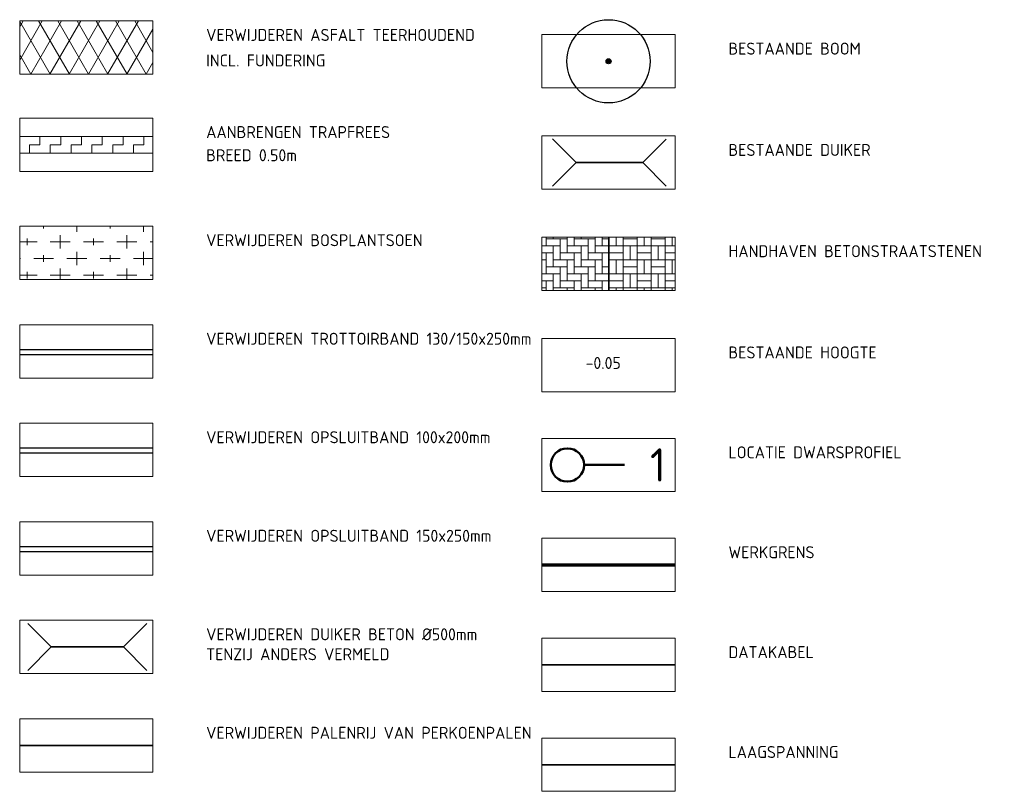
# Model space of a CAD drawing. Header units: metres. Extents: x 108651 to 109770, y 520801 to 521818.
# Tile 62 of 66: x 109669 to 109699, y 521227 to 521251. Entities that reach past the tile are written whole.
import ezdxf
from ezdxf.enums import TextEntityAlignment as Align
from ezdxf.lldxf.tags import DXFTag

# ---------------------------------------------------------------- set-up
doc = ezdxf.new("R2010")
doc.units = ezdxf.units.M
for name, color, linetype, lineweight in [('B-GV-GR-BOOM-S', 253, 'Continuous', 25), ('B-WE-KW-KUNSTWERK_DUIKER-S', 253, 'Continuous', 25), ('B-WE-VH-VERHARDING_BETONSTRAATSTEEN-A-200', 253, 'Continuous', 18), ('B-WE-VH-VERHARDING_BETONSTRAATSTEEN_KEIFORMAAT-A', 253, 'Continuous', 18), ('N-WE-KG-WERKGRENS-G', 10, 'XX-WERKGRENS_CIRCEL', 70), ('N-WE-VH-VERHARDING_ASFALT_FREESVAK-A-200', 7, 'Continuous', 18), ('V-WE-GK-BESCHOEIING_HOUT_PERKOENPALENRIJ-G', 130, 'V-GK-PERKOEN-SO', 35), ('V-WE-GR-BOOM_BOSPLANTSOEN-A-200', 80, 'Continuous', 18), ('V-WE-KW-KUNSTWERK_DUIKER-S', 150, 'Continuous', 25), ('V-WE-VH-KANTOPSLUITING_OPSLUITBAND_100X200-G', 150, 'VH-OPSLUITBAND_100X200_A-V', 25), ('V-WE-VH-KANTOPSLUITING_OPSLUITBAND_150X250-G', 150, 'VH-OPSLUITBAND_150X250_A-V', 25), ('V-WE-VH-KANTVERHARDING-G', 4, 'Continuous', 25), ('X-XX-AL-T18', 253, 'Continuous', 18), ('X-XX-AL-TEKENBLAD_VERKLARING-G', 7, 'Continuous', 18), ('X-XX-AL-VERWIJZING_PROFIEL-S-200', 160, 'Continuous', 25)]:
    doc.layers.add(name, color=color, linetype=linetype, lineweight=lineweight)
for name, color, linetype, lineweight, true_color in [('N-XX-KL-DATA-G', 3, 'KL-DATA-SO', 35, 0x00ff00), ('N-XX-KL-ET_LS-G', 190, 'KL-LS-SO', 35, 0x7f00ff), ('V-WE-VH-KANTOPSLUITING_TROTTOIRBAND-G', 6, 'V-VH-TROTTOIRBAND-SO', 25, 0xff00ff), ('V-WE-VH-VERHARDING_VLOEISTOFDICHT_ASFALT-A-200', 7, 'Continuous', 18, 0x0099cc)]:
    doc.layers.add(name, color=color, linetype=linetype, lineweight=lineweight, true_color=true_color)
doc.styles.add('NLCS-ISO', font='NLCS-ISO.ttf')
doc.styles.add('NLCS-ISO-M200-T18', font='NLCS-ISO.ttf', dxfattribs={"height": 0.36})
doc.styles.get("Standard").update_dxf_attribs({"font": 'isocpeur.ttf'})
tags = doc.linetypes.add('KL-DATA-SO', pattern='A,4,-1,[101,NLCS.SHX,S=0.5,R=0,X=0,Y=0],-1,4,-1,["D",Standard,S=1,R=0,X=-0.25,Y=-0.5],-1.5', length=12.5).pattern_tags.tags
tags[18] = DXFTag(74, 10)
tags = doc.linetypes.add('KL-LS-SO', pattern='A,4,-1,[103,NLCS.SHX,S=0.75,R=0,X=0,Y=0],-1,4,-1,["L",Standard,S=1,R=0,X=0,Y=-0.5],-2', length=13).pattern_tags.tags
tags[18] = DXFTag(74, 10)
doc.linetypes.add('V-GK-PERKOEN-SO', pattern='A,9,[23,NLCS.SHX,S=1,R=0,X=0,Y=0],9,-2.4,[2,NLCS.SHX,S=0.6,R=0,X=0,Y=0],-2.4,[2,NLCS.SHX,S=0.6,R=0,X=0,Y=0],-2.4,[2,NLCS.SHX,S=0.6,R=0,X=0,Y=0],-2.4,[2,NLCS.SHX,S=0.6,R=0,X=0,Y=0],-2.4', length=30)
doc.linetypes.add('V-VH-TROTTOIRBAND-SO', pattern='A,2.5,[24,NLCS.SHX,S=1,R=0,X=0,Y=0],2.5,-2,2,-2,2,-2', length=15)
doc.linetypes.add('VH-OPSLUITBAND_100X200_A-V', pattern='A,2,[24,NLCS.SHX,S=1,R=0,X=0,Y=0],2,-1,2,-1', length=8)
doc.linetypes.add('VH-OPSLUITBAND_150X250_A-V', pattern='A,4,[24,NLCS.SHX,S=1,R=0,X=0,Y=0],4,-1,2,-1', length=12)
doc.linetypes.add('XX-WERKGRENS_CIRCEL', pattern='A,10,-2.5,[69,NLCS.SHX,S=1,R=0,X=0,Y=0],-2.5', length=15)

# ---------------------------------------------------------------- blocks, each defined once
blk = doc.blocks.new('SGR-BOOM_01')
h = blk.add_hatch(color=256)
edge = h.paths.add_edge_path()
edge.add_arc((0, 0), 0.15, 0, 360)
for radius in [2.5, 0.15, 0.045]:
    blk.add_circle((0, 0), radius)
blk = doc.blocks.new('*U55')
at = {"color": 0, "linetype": 'ByBlock', "lineweight": 50}
blk.add_lwpolyline([(6.1, 0), (0, 0)], dxfattribs=at)
blk.add_circle((-2.5, 0), 2.5, dxfattribs=at)
at = {"color": 0, "linetype": 'ByBlock', "style": 'NLCS-ISO'}
blk.add_attdef('NPROFNR', text='', height=5, dxfattribs=at).set_placement((11.1, 0), align=Align.MIDDLE_CENTER)
blk = doc.blocks.new('*U182')
at = {"color": 0, "linetype": 'ByBlock', "lineweight": 35}
for p, q in [((0, 0), (-0.354, 0.354)), ((1.083, 0), (1.437, 0.354)), ((0, 0), (-0.354, -0.354)), ((0, 0), (1.083, 0)), ((1.083, 0), (1.437, -0.354))]:
    blk.add_line(p, q, dxfattribs=at)
blk = doc.blocks.new('*U196')
at = {"color": 0, "linetype": 'ByBlock', "lineweight": 35}
for p, q in [((0, 0), (-0.354, 0.354)), ((1, 0), (1.354, 0.354)), ((0, 0), (-0.354, -0.354)), ((0, 0), (1, 0)), ((1, 0), (1.354, -0.354))]:
    blk.add_line(p, q, dxfattribs=at)

msp = doc.modelspace()

# ---------------------------------------------------------------- hatches: boundary and pattern name
at = {"layer": 'B-WE-VH-VERHARDING_BETONSTRAATSTEEN-A-200'}
h = msp.add_hatch(dxfattribs=at)
h.set_pattern_fill('AVH-BSS_KEIFORMAAT_ELLEBOOG-SO', color=256, scale=0.2, pattern_type=2)
h.set_pattern_definition([(0, (-4e-11, -3.04119), (0.21, 0.21), [0.63, -0.21]), (270, (-4e-11, -2.62119), (0.21, 0.21), [0.63, -0.21])])
h.paths.add_polyline_path([(109686.764, 521242.501), (109686.764, 521244.101), (109684.764, 521244.101), (109684.764, 521242.501)])
at = {"layer": 'B-WE-VH-VERHARDING_BETONSTRAATSTEEN_KEIFORMAAT-A'}
h = msp.add_hatch(dxfattribs=at)
h.set_pattern_fill('AVH-BSS_KEIFORMAAT_BLOK', color=256, scale=2, pattern_type=2)
h.set_pattern_definition([(0, (-4e-11, -3.0412), (0, 0.42), []), (0, (-4e-11, -2.8312), (0.42, 0.42), [0.42, -0.42]), (90, (-4e-11, -3.0412), (-0.42, 3e-17), []), (90, (-0.21, -3.0412), (-0.42, 0.42), [0.42, -0.42])])
h.paths.add_polyline_path([(109686.764, 521242.501), (109688.764, 521242.501), (109688.764, 521244.101), (109686.764, 521244.101)])
at = {"layer": 'N-WE-VH-VERHARDING_ASFALT_FREESVAK-A-200'}
h = msp.add_hatch(dxfattribs=at)
h.set_pattern_fill('AVH-ASFALT_FREESVAK-SO', color=256, scale=0.2, pattern_type=2)
h.set_pattern_definition([(0, (0, 0), (0.3125, 0.3125), [0.3125, -0.3125]), (90, (0.3125, 0), (-0.3125, 0.3125), [0.3125, -0.3125])])
h.paths.add_polyline_path([(109673.081, 521247.128), (109669.081, 521247.128), (109669.081, 521246.628), (109673.081, 521246.628)])
at = {"layer": 'V-WE-GR-BOOM_BOSPLANTSOEN-A-200'}
h = msp.add_hatch(dxfattribs=at)
h.set_pattern_fill('AGR-BOSPLANTSOEN-SO', color=256, scale=0.5, pattern_type=2)
h.set_pattern_definition([(0, (3e-10, -18.0412), (0.5, 0.5), [0.6, -0.4]), (90, (0.3, -18.2412), (-2, 1e-16), [0.4, -0.6]), (90, (0.8, -17.7412), (-2, 1e-16), [0.4, -0.6]), (90, (1.3, -18.1412), (-2, 1e-16), [0.2, -0.8]), (90, (1.8, -17.6412), (-2, 1e-16), [0.2, -0.8])])
h.paths.add_polyline_path([(109669.081, 521242.831), (109673.081, 521242.831), (109673.081, 521244.431), (109669.081, 521244.431)])
at = {"layer": 'V-WE-VH-VERHARDING_VLOEISTOFDICHT_ASFALT-A-200'}
h = msp.add_hatch(dxfattribs=at)
h.set_pattern_fill('AVH-ASFALT-SO', color=256, scale=0.5, pattern_type=2)
h.set_pattern_definition([(60, (0, 0), (-0.4330127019, 0.25), []), (120, (0, 0), (-0.4330127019, -0.25), [])])
h.paths.add_polyline_path([(109669.081, 521248.995), (109673.081, 521248.995), (109673.081, 521250.595), (109669.081, 521250.595)])

# ---------------------------------------------------------------- linework, layer by layer
at = {"layer": 'N-WE-KG-WERKGRENS-G', "flags": 128}
msp.add_lwpolyline([(109684.764, 521234.26), (109688.764, 521234.26)], dxfattribs=at)
at = {"layer": 'N-WE-VH-VERHARDING_ASFALT_FREESVAK-A-200', "flags": 128}
for points in [[(109669.081, 521247.128), (109673.081, 521247.128)], [(109669.081, 521246.628), (109673.081, 521246.628)]]:
    msp.add_lwpolyline(points, dxfattribs=at)
at = {"layer": 'N-XX-KL-DATA-G', "flags": 128}
msp.add_lwpolyline([(109684.764, 521231.26), (109688.764, 521231.26)], dxfattribs=at)
at = {"layer": 'N-XX-KL-ET_LS-G', "flags": 128}
msp.add_lwpolyline([(109684.764, 521228.26), (109688.764, 521228.26)], dxfattribs=at)
at = {"layer": 'V-WE-GK-BESCHOEIING_HOUT_PERKOENPALENRIJ-G', "ltscale": 0.6, "flags": 128}
msp.add_lwpolyline([(109669.081, 521228.837), (109673.081, 521228.837)], dxfattribs=at)
at = {"layer": 'V-WE-VH-KANTOPSLUITING_OPSLUITBAND_100X200-G'}
msp.add_lwpolyline([(109669.081, 521237.623), (109673.081, 521237.623)], dxfattribs=at)
at = {"layer": 'V-WE-VH-KANTOPSLUITING_OPSLUITBAND_150X250-G'}
msp.add_lwpolyline([(109669.081, 521234.664), (109673.081, 521234.664)], dxfattribs=at)
at = {"layer": 'V-WE-VH-KANTOPSLUITING_TROTTOIRBAND-G'}
msp.add_lwpolyline([(109669.081, 521240.582), (109673.081, 521240.582)], dxfattribs=at)
at = {"layer": 'V-WE-VH-KANTVERHARDING-G', "linetype": 'ByBlock'}
for points in [[(109669.081, 521240.732), (109673.081, 521240.732)], [(109669.081, 521237.773), (109673.081, 521237.773)], [(109669.081, 521234.814), (109673.081, 521234.814)]]:
    msp.add_lwpolyline(points, dxfattribs=at)
at = {"layer": 'X-XX-AL-TEKENBLAD_VERKLARING-G', "flags": 128}
for points in [[(109669.081, 521248.995), (109673.081, 521248.995), (109673.081, 521250.595), (109669.081, 521250.595)], [(109684.764, 521248.584), (109688.764, 521248.584), (109688.764, 521250.184), (109684.764, 521250.184)], [(109669.081, 521246.078), (109673.081, 521246.078), (109673.081, 521247.678), (109669.081, 521247.678)], [(109684.764, 521245.542), (109688.764, 521245.542), (109688.764, 521247.142), (109684.764, 521247.142)], [(109669.081, 521242.831), (109673.081, 521242.831), (109673.081, 521244.431), (109669.081, 521244.431)], [(109684.764, 521242.501), (109688.764, 521242.501), (109688.764, 521244.101), (109684.764, 521244.101)], [(109669.081, 521239.872), (109673.081, 521239.872), (109673.081, 521241.472), (109669.081, 521241.472)], [(109684.764, 521239.46), (109688.764, 521239.46), (109688.764, 521241.06), (109684.764, 521241.06)], [(109669.081, 521236.913), (109673.081, 521236.913), (109673.081, 521238.513), (109669.081, 521238.513)], [(109684.764, 521236.46), (109688.764, 521236.46), (109688.764, 521238.06), (109684.764, 521238.06)], [(109669.081, 521233.954), (109673.081, 521233.954), (109673.081, 521235.554), (109669.081, 521235.554)], [(109684.764, 521233.46), (109688.764, 521233.46), (109688.764, 521235.06), (109684.764, 521235.06)], [(109669.081, 521230.995), (109673.081, 521230.995), (109673.081, 521232.595), (109669.081, 521232.595)], [(109684.764, 521230.46), (109688.764, 521230.46), (109688.764, 521232.06), (109684.764, 521232.06)], [(109669.081, 521228.037), (109673.081, 521228.037), (109673.081, 521229.637), (109669.081, 521229.637)], [(109684.764, 521227.46), (109688.764, 521227.46), (109688.764, 521229.06), (109684.764, 521229.06)]]:
    msp.add_lwpolyline(points, close=True, dxfattribs=at)
msp.add_lwpolyline([(109686.764, 521242.501), (109686.764, 521244.101)], dxfattribs=at)

# ---------------------------------------------------------------- block references
at = {"layer": 'B-GV-GR-BOOM-S', "xscale": 0.5, "yscale": 0.5, "zscale": 0.5}
msp.add_blockref('SGR-BOOM_01', (109686.764, 521249.384), dxfattribs=at)
at = {"layer": 'B-WE-KW-KUNSTWERK_DUIKER-S', "xscale": 2, "yscale": 2, "zscale": 2, "rotation": 359.9594970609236}
msp.add_blockref('*U196', (109685.789, 521246.342), dxfattribs=at)
at = {"layer": 'V-WE-KW-KUNSTWERK_DUIKER-S', "xscale": 2, "yscale": 2, "zscale": 2}
msp.add_blockref('*U182', (109670.03, 521231.795), dxfattribs=at)
at = {"layer": 'X-XX-AL-VERWIJZING_PROFIEL-S-200', "xscale": 0.2, "yscale": 0.2, "zscale": 0.2}
msp.add_blockref('*U55', (109686.027, 521237.26), dxfattribs=at).add_auto_attribs({'NPROFNR': '1'})

# ---------------------------------------------------------------- texts
at = {"layer": 'X-XX-AL-T18', "linetype": 'Continuous', "lineweight": 18, "insert": (109686.604, 521240.144, -0.053), "char_height": 0.36, "attachment_point": 8, "style": 'NLCS-ISO-M200-T18'}
msp.add_mtext('-0.05', dxfattribs=at)
at = {"layer": 'X-XX-AL-TEKENBLAD_VERKLARING-G', "style": 'NLCS-ISO'}
for s, p in [('VERWIJDEREN ASFALT TEERHOUDEND', (109674.681, 521249.995)), ('BESTAANDE BOOM', (109690.364, 521249.584)), ('INCL. FUNDERING', (109674.681, 521249.229)), ('AANBRENGEN TRAPFREES', (109674.681, 521247.078)), ('BESTAANDE DUIKER', (109690.364, 521246.542)), ('BREED 0.50m', (109674.681, 521246.382)), ('VERWIJDEREN BOSPLANTSOEN', (109674.681, 521243.831)), ('HANDHAVEN BETONSTRAATSTENEN', (109690.364, 521243.501)), ('VERWIJDEREN TROTTOIRBAND 130/150x250mm', (109674.681, 521240.872)), ('BESTAANDE HOOGTE', (109690.364, 521240.46)), ('VERWIJDEREN OPSLUITBAND 100x200mm', (109674.681, 521237.913)), ('LOCATIE DWARSPROFIEL', (109690.364, 521237.46)), ('VERWIJDEREN OPSLUITBAND 150x250mm', (109674.681, 521234.954)), ('WERKGRENS', (109690.364, 521234.46)), ('VERWIJDEREN DUIKER BETON %%C500mm', (109674.681, 521231.995)), ('DATAKABEL', (109690.364, 521231.46)), ('TENZIJ ANDERS VERMELD', (109674.681, 521231.397)), ('VERWIJDEREN PALENRIJ VAN PERKOENPALEN', (109674.681, 521229.037)), ('LAAGSPANNING', (109690.364, 521228.46))]:
    msp.add_text(s, height=0.36, dxfattribs=at).set_placement(p)

doc.saveas('drawing.dxf')
